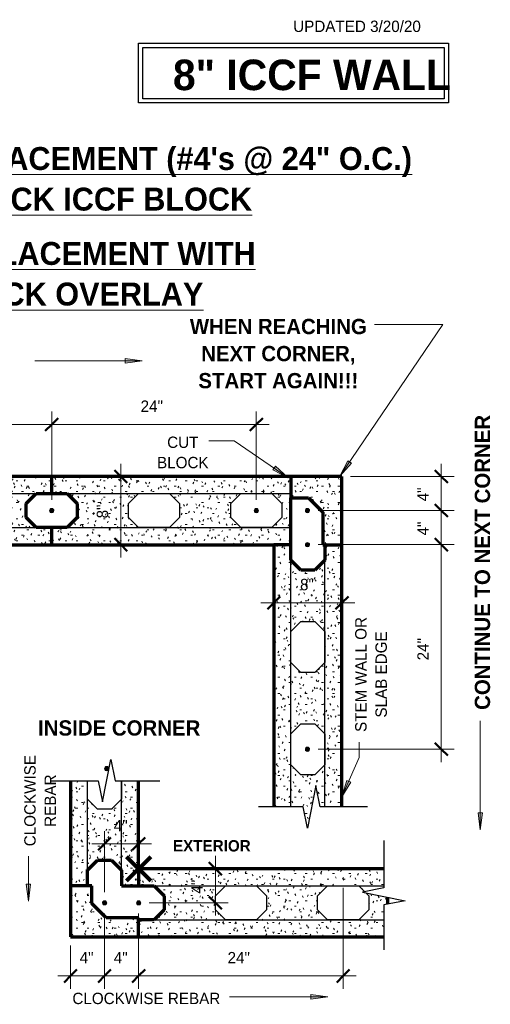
# Model space of a CAD drawing. Header units: inches. Extents: x 298 to 1474, y -40 to 187.
# Tile 2 of 26: x 382 to 437, y 72 to 187. Entities that reach past the tile are written whole.
import ezdxf

# ---------------------------------------------------------------- set-up
doc = ezdxf.new("R2010")
doc.units = ezdxf.units.IN
doc.header["$MEASUREMENT"] = 0
doc.layers.add('A-ANNO-DIMS', color=1, linetype='Continuous')
for name, color, linetype, lineweight in [('A-ANNO-DIMS-16', 1, 'Continuous', 9), ('A-ANNO-TEXT', 2, 'Continuous', 9), ('A-DETL', 5, 'Continuous', 70), ('A-DETL-GENF', 3, 'Continuous', 9), ('A-DETL-HLIN', 3, 'Continuous', 70), ('A-DETL-MLIN', 3, 'Continuous', 30)]:
    doc.layers.add(name, color=color, linetype=linetype, lineweight=lineweight)
doc.dimstyles.new('Linear_-_3_32__SBT_INCH_INCREM', dxfattribs={"dimscale": 12, "dimtxt": 0.125, "dimasz": 0.18, "dimexe": 0.125, "dimexo": 0.005208, "dimgap": 0.083333, "dimtad": 1, "dimtoh": 1, "dimdec": 0, "dimzin": 1, "dimdsep": 46, "dimlunit": 5, "dimtxsty": 'Standard', "dimtsz": 0.088388, "dimcen": 0.09, "dimdle": 0.125, "dimazin": 0, "dimtfac": 1, "dimtdec": 0, "dimtmove": 0, "dimatfit": 3, "dimfxl": 0, "dimtvp": 1, "dimtolj": 1, "dimtzin": 0, "dimarcsym": 0})
pattern_1 = [(0, (0, 0), (2.56, 0.64), [0.211, -1.709, 0.211, -1.709, -10.24]), (0, (0, 0), (2.56, 0.64), [-3.84, 0.211, -3.629, 0.211, -1.709, -4.48]), (0, (0, 0), (2.56, 0.64), [-9.6, 0.211, -1.069, 0.211, -2.989]), (120, (0.96, 0.32), (-1.8342563, 1.897025), [0.211, -1.709, 0.211, -1.709, -10.24]), (120, (0.96, 0.32), (-1.8342563, 1.897025), [-3.84, 0.211, -3.629, 0.211, -1.709, -4.48]), (120, (0.96, 0.32), (-1.8342563, 1.897025), [-9.6, 0.211, -1.069, 0.211, -2.989]), (240, (1.28, 1.6), (-0.7257437, -2.537025), [0.211, -1.709, 0.211, -1.709, -10.24]), (240, (1.28, 1.6), (-0.7257437, -2.537025), [-3.84, 0.211, -3.629, 0.211, -1.709, -4.48]), (240, (1.28, 1.6), (-0.7257437, -2.537025), [-9.6, 0.211, -1.069, 0.211, -2.989])]

# ---------------------------------------------------------------- blocks, each defined once
blk = doc.blocks.new('Reinf Bar Secti__ O_C_ _b_0')
at = {"layer": 'A-DETL-GENF'}
h = blk.add_hatch(color=256, dxfattribs=at)
edge = h.paths.add_edge_path(flags=0)
edge.add_arc((0, 0), 0.25, 180, 360)
edge.add_arc((0, 0), 0.25, 360, 540)
for start, end in [(360, 180), (180, 360)]:
    blk.add_arc((0, 0), 0.25, start, end, dxfattribs=at)
blk = doc.blocks.new('Break Line2 - B__ O_C_ _b_0')
at = {"layer": 'A-DETL-GENF', "lineweight": 30}
for p, q in [((0.5, 2.5), (-0.5, -2.5)), ((1, 0), (0.5, 2.5)), ((-1, 0), (-6.25, 0)), ((-0.5, -2.5), (-1, 0)), ((6.56, 0), (1, 0))]:
    blk.add_line(p, q, dxfattribs=at)
blk = doc.blocks.new('Break Line2 - B__ O_C_ _b_2')
at = {"layer": 'A-DETL-GENF', "lineweight": 30}
for p, q in [((0.5, 2.5), (-0.5, -2.5)), ((1, 0), (0.5, 2.5)), ((-1, 0), (-6.25, 0)), ((-0.5, -2.5), (-1, 0)), ((6.56, 0), (1, 0))]:
    blk.add_line(p, q, dxfattribs=at)
blk = doc.blocks.new('Break Line2 - B__ O_C_ _b_3')
at = {"layer": 'A-DETL-GENF', "lineweight": 30}
for p, q in [((0.5, 2.5), (-0.5, -2.5)), ((1, 0), (0.5, 2.5)), ((-1, 0), (-6.25, 0)), ((-0.5, -2.5), (-1, 0)), ((6.56, 0), (1, 0))]:
    blk.add_line(p, q, dxfattribs=at)
blk = doc.blocks.new('DIMBLOCK4-FDN R__ O_C_ _b_0')
at = {"layer": 'A-ANNO-DIMS-16'}
for p, q in [((361.62, 130.87), (361.62, 141.22)), ((385.62, 130.87), (385.62, 141.22)), ((361.62, 139.72), (387.12, 139.72)), ((361.62, 139.72), (361.62, 130.87)), ((385.62, 139.72), (385.62, 130.87))]:
    blk.add_line(p, q, dxfattribs=at)
at = {"layer": 'A-ANNO-DIMS-16', "lineweight": 50}
for p, q in [((361.62, 139.72), (362.37, 140.47)), ((385.62, 139.72), (386.37, 140.47)), ((361.62, 139.72), (360.87, 138.97)), ((385.62, 139.72), (384.87, 138.97))]:
    blk.add_line(p, q, dxfattribs=at)
at = {"layer": 'A-ANNO-DIMS-16', "color": 0, "insert": (372.05, 142.53), "char_height": 1.3341, "width": 3.7714, "attachment_point": 1, "line_spacing_factor": 1.070803}
blk.add_mtext('\\fStylus BT|b0|i0|c0|p34|;24"', dxfattribs=at)
blk = doc.blocks.new('DIMBLOCK5-FDN R__ O_C_ _b_0')
at = {"layer": 'A-ANNO-DIMS-16'}
for p, q in [((385.62, 130.87), (385.62, 141.22)), ((409.62, 130.87), (409.62, 141.22)), ((385.62, 139.72), (411.12, 139.72)), ((385.62, 139.72), (385.62, 130.87)), ((409.62, 139.72), (409.62, 130.87))]:
    blk.add_line(p, q, dxfattribs=at)
at = {"layer": 'A-ANNO-DIMS-16', "lineweight": 50}
for p, q in [((385.62, 139.72), (386.37, 140.47)), ((409.62, 139.72), (410.37, 140.47)), ((385.62, 139.72), (384.87, 138.97)), ((409.62, 139.72), (408.87, 138.97))]:
    blk.add_line(p, q, dxfattribs=at)
at = {"layer": 'A-ANNO-DIMS-16', "color": 0, "insert": (396.05, 142.53), "char_height": 1.3341, "width": 3.7714, "attachment_point": 1, "line_spacing_factor": 1.070803}
blk.add_mtext('\\fStylus BT|b0|i0|c0|p34|;24"', dxfattribs=at)
blk = doc.blocks.new('DIMBLOCK6-FDN R__ O_C_ _b_0')
at = {"layer": 'A-ANNO-DIMS-16'}
for p, q in [((431.32, 100.12), (431.32, 127.12)), ((416.87, 125.62), (432.82, 125.62)), ((431.32, 125.62), (416.87, 125.62)), ((416.87, 101.62), (432.82, 101.62)), ((431.32, 101.62), (416.87, 101.62))]:
    blk.add_line(p, q, dxfattribs=at)
at = {"layer": 'A-ANNO-DIMS-16', "lineweight": 50}
for p, q in [((431.32, 125.62), (430.57, 126.37)), ((431.32, 125.62), (432.07, 124.87)), ((431.32, 101.62), (430.57, 102.37)), ((431.32, 101.62), (432.07, 100.87))]:
    blk.add_line(p, q, dxfattribs=at)
at = {"layer": 'A-ANNO-DIMS-16', "color": 0, "insert": (428.51, 112.05), "char_height": 1.3341, "width": 3.7714, "attachment_point": 1, "rotation": 90, "line_spacing_factor": 1.070803}
blk.add_mtext('\\fStylus BT|b0|i0|c0|p34|;24"', dxfattribs=at)
blk = doc.blocks.new('DIMBLOCK7-FDN R__ O_C_ _b_0')
at = {"layer": 'A-ANNO-DIMS-16'}
for p, q in [((431.32, 125.62), (431.32, 131.12)), ((416.87, 129.62), (432.82, 129.62)), ((431.32, 129.62), (416.87, 129.62)), ((416.87, 125.62), (432.82, 125.62)), ((431.32, 125.62), (416.87, 125.62))]:
    blk.add_line(p, q, dxfattribs=at)
at = {"layer": 'A-ANNO-DIMS-16', "lineweight": 50}
for p, q in [((431.32, 129.62), (430.57, 130.37)), ((431.32, 129.62), (432.07, 128.87)), ((431.32, 125.62), (430.57, 126.37)), ((431.32, 125.62), (432.07, 124.87))]:
    blk.add_line(p, q, dxfattribs=at)
at = {"layer": 'A-ANNO-DIMS-16', "color": 0, "insert": (428.51, 126.7), "char_height": 1.3341, "width": 2.2, "attachment_point": 1, "rotation": 90, "line_spacing_factor": 1.070803}
blk.add_mtext('\\fStylus BT|b0|i0|c0|p34|;4"', dxfattribs=at)
blk = doc.blocks.new('DIMBLOCK8-FDN R__ O_C_ _b_0')
at = {"layer": 'A-ANNO-DIMS-16', "lineweight": 50}
for p, q in [((431.32, 133.62), (430.57, 134.37)), ((431.32, 133.62), (432.07, 132.87)), ((431.32, 129.62), (430.57, 130.37)), ((431.32, 129.62), (432.07, 128.87))]:
    blk.add_line(p, q, dxfattribs=at)
at = {"layer": 'A-ANNO-DIMS-16'}
for p, q in [((431.32, 129.62), (431.32, 135.12)), ((420.67, 133.62), (432.82, 133.62)), ((431.32, 133.62), (420.67, 133.62)), ((416.87, 129.62), (432.82, 129.62)), ((431.32, 129.62), (416.87, 129.62))]:
    blk.add_line(p, q, dxfattribs=at)
at = {"layer": 'A-ANNO-DIMS-16', "color": 0, "insert": (428.51, 130.7), "char_height": 1.3341, "width": 2.2, "attachment_point": 1, "rotation": 90, "line_spacing_factor": 1.070803}
blk.add_mtext('\\fStylus BT|b0|i0|c0|p34|;4"', dxfattribs=at)
blk = doc.blocks.new('DIMBLOCK10-FDN __ O_C_ _b_0')
at = {"layer": 'A-ANNO-DIMS-16', "lineweight": 50}
for p, q in [((411.67, 118.8), (412.42, 119.55)), ((419.67, 118.8), (420.42, 119.55)), ((411.67, 118.8), (410.92, 118.05)), ((419.67, 118.8), (418.92, 118.05))]:
    blk.add_line(p, q, dxfattribs=at)
at = {"layer": 'A-ANNO-DIMS-16'}
for p, q in [((410.17, 118.8), (421.17, 118.8)), ((411.67, 118.86), (411.67, 117.3)), ((411.67, 118.8), (411.67, 118.86)), ((419.67, 118.86), (419.67, 117.3)), ((419.67, 118.8), (419.67, 118.86))]:
    blk.add_line(p, q, dxfattribs=at)
at = {"layer": 'A-ANNO-DIMS-16', "color": 0, "insert": (414.75, 121.61), "char_height": 1.3341, "width": 2.2, "attachment_point": 1, "line_spacing_factor": 1.070803}
blk.add_mtext('\\fStylus BT|b0|i0|c0|p34|;8"', dxfattribs=at)
blk = doc.blocks.new('DIMBLOCK11-FDN __ O_C_ _b_0')
at = {"layer": 'A-ANNO-DIMS-16'}
for p, q in [((391.82, 82.36), (391.82, 73.53)), ((391.82, 75.03), (391.82, 82.36)), ((387.82, 78.61), (387.82, 73.53)), ((387.82, 75.03), (387.82, 78.61)), ((386.32, 75.03), (393.32, 75.03))]:
    blk.add_line(p, q, dxfattribs=at)
at = {"layer": 'A-ANNO-DIMS-16', "lineweight": 50}
for p, q in [((387.82, 75.03), (388.57, 75.78)), ((391.82, 75.03), (392.57, 75.78)), ((387.82, 75.03), (387.07, 74.28)), ((391.82, 75.03), (391.07, 74.28))]:
    blk.add_line(p, q, dxfattribs=at)
at = {"layer": 'A-ANNO-DIMS-16', "color": 0, "insert": (388.9, 77.84), "char_height": 1.3341, "width": 2.2, "attachment_point": 1, "line_spacing_factor": 1.070803}
blk.add_mtext('\\fStylus BT|b0|i0|c0|p34|;4"', dxfattribs=at)
blk = doc.blocks.new('DIMBLOCK12-FDN __ O_C_ _b_0')
at = {"layer": 'A-ANNO-DIMS-16'}
for p, q in [((391.82, 82.36), (391.82, 73.53)), ((391.82, 75.03), (391.82, 82.36)), ((395.82, 82.36), (395.82, 73.53)), ((395.82, 75.03), (395.82, 82.36)), ((391.82, 75.03), (397.32, 75.03))]:
    blk.add_line(p, q, dxfattribs=at)
at = {"layer": 'A-ANNO-DIMS-16', "lineweight": 50}
for p, q in [((391.82, 75.03), (392.57, 75.78)), ((395.82, 75.03), (396.57, 75.78)), ((391.82, 75.03), (391.07, 74.28)), ((395.82, 75.03), (395.07, 74.28))]:
    blk.add_line(p, q, dxfattribs=at)
at = {"layer": 'A-ANNO-DIMS-16', "color": 0, "insert": (392.9, 77.84), "char_height": 1.3341, "width": 2.2, "attachment_point": 1, "line_spacing_factor": 1.070803}
blk.add_mtext('\\fStylus BT|b0|i0|c0|p34|;4"', dxfattribs=at)
blk = doc.blocks.new('DIMBLOCK13-FDN __ O_C_ _b_0')
at = {"layer": 'A-ANNO-DIMS-16'}
for p, q in [((419.82, 85.36), (419.82, 73.53)), ((419.82, 75.03), (419.82, 85.36)), ((395.82, 82.36), (395.82, 73.53)), ((395.82, 75.03), (395.82, 82.36)), ((395.82, 75.03), (421.32, 75.03))]:
    blk.add_line(p, q, dxfattribs=at)
at = {"layer": 'A-ANNO-DIMS-16', "lineweight": 50}
for p, q in [((395.82, 75.03), (396.57, 75.78)), ((419.82, 75.03), (420.57, 75.78)), ((395.82, 75.03), (395.07, 74.28)), ((419.82, 75.03), (419.07, 74.28))]:
    blk.add_line(p, q, dxfattribs=at)
at = {"layer": 'A-ANNO-DIMS-16', "color": 0, "insert": (406.25, 77.84), "char_height": 1.3341, "width": 3.7714, "attachment_point": 1, "line_spacing_factor": 1.070803}
blk.add_mtext('\\fStylus BT|b0|i0|c0|p34|;24"', dxfattribs=at)
blk = doc.blocks.new('DIMBLOCK14-FDN __ O_C_ _b_0')
at = {"layer": 'A-ANNO-DIMS-16', "lineweight": 50}
for p, q in [((393.72, 133.62), (392.97, 134.37)), ((393.72, 133.62), (394.47, 132.87)), ((393.72, 125.62), (392.97, 126.37)), ((393.72, 125.62), (394.47, 124.87))]:
    blk.add_line(p, q, dxfattribs=at)
at = {"layer": 'A-ANNO-DIMS-16'}
for p, q in [((393.72, 124.12), (393.72, 135.12)), ((393.66, 133.62), (395.22, 133.62)), ((393.72, 133.62), (393.66, 133.62)), ((393.66, 125.62), (395.22, 125.62)), ((393.72, 125.62), (393.66, 125.62))]:
    blk.add_line(p, q, dxfattribs=at)
at = {"layer": 'A-ANNO-DIMS-16', "color": 0, "insert": (390.91, 128.7), "char_height": 1.3341, "width": 2.2, "attachment_point": 1, "rotation": 90, "line_spacing_factor": 1.070803}
blk.add_mtext('\\fStylus BT|b0|i0|c0|p34|;8"', dxfattribs=at)
blk = doc.blocks.new('DIMBLOCK15-FDN __ O_C_ _b_0')
at = {"layer": 'A-ANNO-DIMS-16'}
for p, q in [((391.82, 84.86), (391.82, 92.02)), ((390.32, 90.52), (397.32, 90.52)), ((391.82, 90.52), (391.82, 84.86)), ((395.82, 90.58), (395.82, 89.02)), ((395.82, 90.52), (395.82, 90.58))]:
    blk.add_line(p, q, dxfattribs=at)
at = {"layer": 'A-ANNO-DIMS-16', "lineweight": 50}
for p, q in [((391.82, 90.52), (392.57, 91.27)), ((395.82, 90.52), (396.57, 91.27)), ((391.82, 90.52), (391.07, 89.77)), ((395.82, 90.52), (395.07, 89.77))]:
    blk.add_line(p, q, dxfattribs=at)
at = {"layer": 'A-ANNO-DIMS-16', "color": 0, "insert": (392.9, 93.33), "char_height": 1.3341, "width": 2.2, "attachment_point": 1, "line_spacing_factor": 1.070803}
blk.add_mtext('\\fStylus BT|b0|i0|c0|p34|;4"', dxfattribs=at)
blk = doc.blocks.new('DIMBLOCK16-FDN __ O_C_ _b_0')
at = {"layer": 'A-ANNO-DIMS-16'}
for p, q in [((404.82, 89.11), (404.82, 82.11)), ((404.88, 87.61), (403.32, 87.61)), ((404.82, 87.61), (404.88, 87.61)), ((397.07, 83.61), (406.32, 83.61)), ((404.82, 83.61), (397.07, 83.61))]:
    blk.add_line(p, q, dxfattribs=at)
at = {"layer": 'A-ANNO-DIMS-16', "lineweight": 50}
for p, q in [((404.82, 87.61), (404.07, 88.36)), ((404.82, 87.61), (405.57, 86.86)), ((404.82, 83.61), (404.07, 84.36)), ((404.82, 83.61), (405.57, 82.86))]:
    blk.add_line(p, q, dxfattribs=at)
at = {"layer": 'A-ANNO-DIMS-16', "color": 0, "insert": (402.01, 84.69), "char_height": 1.3341, "width": 2.2, "attachment_point": 1, "rotation": 90, "line_spacing_factor": 1.070803}
blk.add_mtext('\\fStylus BT|b0|i0|c0|p34|;4"', dxfattribs=at)

msp = doc.modelspace()

# ---------------------------------------------------------------- hatches: boundary and pattern name
at = {"layer": 'A-ANNO-TEXT'}
for points in [[(394.24031677, 147.44035583), (394.24031677, 146.91374584), (396.24031677, 147.17705083)], [(420.77247767, 135.16644859), (420.33660343, 135.46196802), (419.43219409, 133.65881155)], [(411.85436215, 134.8152641), (411.55627531, 134.38114163), (413.35406249, 133.46610568)], [(420.70221121, 97.74801665), (420.22085863, 97.96159983), (419.65037226, 96.02669032)], [(436.15979706, 94.18226755), (435.63318707, 94.18226755), (435.89649206, 92.18226755)], [(383.14474254, 85.78561781), (382.61813255, 85.78561781), (382.88143755, 83.78561781)], [(415.99781144, 72.84604793), (415.99781144, 72.31943794), (417.99781144, 72.58274293)]]:
    msp.add_hatch(color=7, dxfattribs=at).paths.add_polyline_path(points, flags=0)
at = {"layer": 'A-DETL-GENF'}
h = msp.add_hatch(dxfattribs=at)
h.set_pattern_fill('FP1_1', style=0, pattern_type=2)
h.set_pattern_definition(pattern_1)
h.paths.add_polyline_path([(385.62117297, 125.61828043), (385.62117297, 127.61828043), (383.79274584, 127.61828043), (382.62117297, 128.7898533), (382.62117297, 130.44670755), (383.79274584, 131.61828043), (385.62117297, 131.61828043), (385.62117297, 133.61828043), (337.62117297, 133.61828043), (337.62117297, 131.61828043), (339.44960009, 131.61828043), (340.62117297, 130.44670755), (340.62117297, 128.7898533), (339.44960009, 127.61828043), (337.62117297, 127.61828043), (337.62117297, 125.61828043)], flags=0)
h.paths.add_polyline_path([(347.79274584, 127.61828043), (346.62117297, 128.7898533), (346.62117297, 130.44670755), (347.79274584, 131.61828043), (351.44960009, 131.61828043), (352.62117297, 130.44670755), (352.62117297, 128.7898533), (351.44960009, 127.61828043)], flags=0)
h.paths.add_polyline_path([(359.79274584, 127.61828043), (358.62117297, 128.7898533), (358.62117297, 130.44670755), (359.79274584, 131.61828043), (363.44960009, 131.61828043), (364.62117297, 130.44670755), (364.62117297, 128.7898533), (363.44960009, 127.61828043)], flags=0)
h.paths.add_polyline_path([(371.79274584, 127.61828043), (370.62117297, 128.7898533), (370.62117297, 130.44670755), (371.79274584, 131.61828043), (375.44960009, 131.61828043), (376.62117297, 130.44670755), (376.62117297, 128.7898533), (375.44960009, 127.61828043)], flags=0)
h = msp.add_hatch(dxfattribs=at)
h.set_pattern_fill('FP1_1', style=0, pattern_type=2)
h.set_pattern_definition(pattern_1)
h.paths.add_polyline_path([(413.66795586, 125.61828043), (413.66795586, 131.11828043), (413.66795586, 133.61828043), (385.62117297, 133.61828043), (385.62117297, 131.61828043), (387.44960009, 131.61828043), (388.62117297, 130.44670755), (388.62117297, 128.7898533), (387.44960009, 127.61828043), (385.62117297, 127.61828043), (385.62117297, 125.61828043), (411.66795586, 125.61828043)], flags=0)
h.paths.add_polyline_path([(395.79274584, 127.61828043), (394.62117297, 128.7898533), (394.62117297, 130.44670755), (395.79274584, 131.61828043), (399.44960009, 131.61828043), (400.62117297, 130.44670755), (400.62117297, 128.7898533), (399.44960009, 127.61828043)], flags=0)
h.paths.add_polyline_path([(407.79274584, 127.61828043), (406.62117297, 128.7898533), (406.62117297, 130.44670755), (407.79274584, 131.61828043), (411.44960009, 131.61828043), (412.62117297, 130.44670755), (412.62117297, 128.7898533), (411.44960009, 127.61828043)], flags=0)
h = msp.add_hatch(dxfattribs=at)
h.set_pattern_fill('FP1_1', style=0, pattern_type=2)
h.set_pattern_definition(pattern_1)
h.paths.add_polyline_path([(419.66795586, 125.61828043), (419.66795586, 133.61828043), (413.66795586, 133.61828043), (413.66795586, 131.11828043), (415.74749742, 131.11828043), (417.41795586, 129.44782199), (417.41795586, 125.61828043)], flags=0)
h = msp.add_hatch(dxfattribs=at)
h.set_pattern_fill('FP1_1', style=0, pattern_type=2)
h.set_pattern_definition(pattern_1)
h.paths.add_polyline_path([(419.66795586, 125.61828043), (417.66795586, 125.61828043), (417.66795586, 123.7898533), (416.49638298, 122.61828043), (414.83952873, 122.61828043), (413.66795586, 123.7898533), (413.66795586, 125.61828043), (411.66795586, 125.61828043), (411.66795586, 94.87025886), (415.12117297, 94.87025886), (415.62117297, 92.37025886), (416.62117297, 97.37025886), (417.12117297, 94.87025886), (419.66795586, 94.87025886)], flags=0)
h.paths.add_polyline_path([(413.66795586, 111.7898533), (413.66795586, 115.44670755), (414.83952873, 116.61828043), (416.49638298, 116.61828043), (417.66795586, 115.44670755), (417.66795586, 111.7898533), (416.49638298, 110.61828043), (414.83952873, 110.61828043)], flags=0)
h.paths.add_polyline_path([(413.66795586, 99.7898533), (413.66795586, 103.44670755), (414.83952873, 104.61828043), (416.49638298, 104.61828043), (417.66795586, 103.44670755), (417.66795586, 99.7898533), (416.49638298, 98.61828043), (414.83952873, 98.61828043)], flags=0)
h = msp.add_hatch(dxfattribs=at)
h.set_pattern_fill('FP1_1', style=0, pattern_type=2)
h.set_pattern_definition(pattern_1)
h.paths.add_polyline_path([(387.81805899, 85.60770007), (389.81805899, 85.60770007), (389.81805899, 87.43612719), (390.98963186, 88.60770007), (392.64648611, 88.60770007), (393.81805899, 87.43612719), (393.81805899, 85.60770007), (395.81805899, 85.60770007), (395.81805899, 91.77191363), (395.81805899, 97.93612719), (393.81805899, 97.93612719), (393.81805899, 95.77927294), (392.64648611, 94.60770007), (390.98963186, 94.60770007), (389.81805899, 95.77927294), (389.81805899, 97.93612719), (387.81805899, 97.93612719)], flags=0)
h = msp.add_hatch(dxfattribs=at)
h.set_pattern_fill('FP1_1', style=0, pattern_type=2)
h.set_pattern_definition(pattern_1)
h.paths.add_polyline_path([(395.81608056, 87.60770007), (395.81608056, 85.60770007), (397.64450768, 85.60770007), (398.81608056, 84.43612719), (398.81608056, 82.77927294), (397.64450768, 81.60770007), (395.81608056, 81.60770007), (395.81805899, 79.60770007), (424.56805899, 79.60770007), (424.56805899, 83.35572163), (425.06608056, 83.45532595), (425.06608056, 84.25611732), (422.47859289, 84.77361485), (422.81608056, 84.43612719), (422.81608056, 82.77927294), (421.64450768, 81.60770007), (417.98765343, 81.60770007), (416.81608056, 82.77927294), (416.81608056, 84.43612719), (417.98765343, 85.60770007), (421.64450768, 85.60770007), (422.34174826, 84.91045949), (424.56805899, 85.35572163), (424.56805899, 87.60770007)], flags=0)
h.paths.add_polyline_path([(405.98765343, 81.60770007), (404.81608056, 82.77927294), (404.81608056, 84.43612719), (405.98765343, 85.60770007), (409.64450768, 85.60770007), (410.81608056, 84.43612719), (410.81608056, 82.77927294), (409.64450768, 81.60770007)], flags=0)
h = msp.add_hatch(dxfattribs=at)
h.set_pattern_fill('FP1_1', style=0, pattern_type=2)
h.set_pattern_definition(pattern_1)
h.paths.add_polyline_path([(395.81805899, 79.60770007), (395.81805899, 81.85770007), (391.98851742, 81.85770007), (390.31805899, 83.5281585), (390.31805899, 85.60770007), (387.81805899, 85.60770007), (387.81805899, 79.60770007)], flags=0)

# ---------------------------------------------------------------- linework, layer by layer
at = {"layer": 'A-ANNO-TEXT', "color": 7}
for p, q in [((419.43219409, 133.65881155), (431.49622936, 151.45257269)), ((428.96353763, 151.45257269), (423.49187874, 151.45257269)), ((431.49622936, 151.45257269), (428.96353763, 151.45257269)), ((396.24031677, 147.17705083), (383.66003028, 147.17705083)), ((394.24031677, 147.44035583), (394.24031677, 146.91374584)), ((396.24031677, 147.17705083), (394.24031677, 147.44035583)), ((394.24031677, 146.91374584), (396.24031677, 147.17705083)), ((407.01736682, 137.81714887), (404.05674362, 137.81714887)), ((413.35406249, 133.46610568), (407.01736682, 137.81714887)), ((420.33660343, 135.46196802), (419.43219409, 133.65881155)), ((419.43219409, 133.65881155), (420.77247767, 135.16644859)), ((420.77247767, 135.16644859), (420.33660343, 135.46196802)), ((411.85436215, 134.8152641), (411.55627531, 134.38114163)), ((411.55627531, 134.38114163), (413.35406249, 133.46610568)), ((413.35406249, 133.46610568), (411.85436215, 134.8152641)), ((435.89649206, 92.18226755), (435.89649206, 104.96076078)), ((421.69574151, 100.63634062), (421.69574151, 102.43883328)), ((419.65037226, 96.02669032), (421.69574151, 100.63634062)), ((420.22085863, 97.96159983), (419.65037226, 96.02669032)), ((419.65037226, 96.02669032), (420.70221121, 97.74801665)), ((420.70221121, 97.74801665), (420.22085863, 97.96159983)), ((436.15979706, 94.18226755), (435.63318707, 94.18226755)), ((435.63318707, 94.18226755), (435.89649206, 92.18226755)), ((435.89649206, 92.18226755), (436.15979706, 94.18226755)), ((382.88143755, 83.78561781), (382.88143755, 89.09331536)), ((383.14474254, 85.78561781), (382.61813255, 85.78561781)), ((382.61813255, 85.78561781), (382.88143755, 83.78561781)), ((382.88143755, 83.78561781), (383.14474254, 85.78561781)), ((415.99781144, 72.84604793), (415.99781144, 72.31943794)), ((417.99781144, 72.58274293), (415.99781144, 72.84604793)), ((411.17885412, 72.58274293), (406.47632205, 72.58274293)), ((417.99781144, 72.58274293), (411.17885412, 72.58274293)), ((415.99781144, 72.31943794), (417.99781144, 72.58274293))]:
    msp.add_line(p, q, dxfattribs=at)
at = {"layer": 'A-DETL', "lineweight": 30}
for p, q in [((395.81805899, 184.42820642), (432.1478663, 184.42820642)), ((395.81805899, 177.42820642), (395.81805899, 184.42820642)), ((396.31805899, 183.92820642), (431.6478663, 183.92820642)), ((396.31805899, 177.92820642), (396.31805899, 183.92820642)), ((431.6478663, 183.92820642), (431.6478663, 177.92820642)), ((432.1478663, 184.42820642), (432.1478663, 177.42820642)), ((431.6478663, 177.92820642), (396.31805899, 177.92820642)), ((432.1478663, 177.42820642), (395.81805899, 177.42820642)), ((394.62117297, 130.44670755), (395.79274584, 131.61828043)), ((395.79274584, 131.61828043), (399.44960009, 131.61828043)), ((399.44960009, 131.61828043), (400.62117297, 130.44670755)), ((406.62117297, 130.44670755), (407.79274584, 131.61828043)), ((407.79274584, 131.61828043), (411.44960009, 131.61828043)), ((411.44960009, 131.61828043), (412.62117297, 130.44670755)), ((394.62117297, 128.7898533), (394.62117297, 130.44670755)), ((400.62117297, 130.44670755), (400.62117297, 128.7898533)), ((406.62117297, 128.7898533), (406.62117297, 130.44670755)), ((412.62117297, 130.44670755), (412.62117297, 128.7898533)), ((395.79274584, 127.61828043), (394.62117297, 128.7898533)), ((400.62117297, 128.7898533), (399.44960009, 127.61828043)), ((407.79274584, 127.61828043), (406.62117297, 128.7898533)), ((412.62117297, 128.7898533), (411.44960009, 127.61828043)), ((399.44960009, 127.61828043), (395.79274584, 127.61828043)), ((411.44960009, 127.61828043), (407.79274584, 127.61828043)), ((413.66795586, 115.44670755), (414.83952873, 116.61828043)), ((414.83952873, 116.61828043), (416.49638298, 116.61828043)), ((416.49638298, 116.61828043), (417.66795586, 115.44670755)), ((413.66795586, 111.7898533), (413.66795586, 115.44670755)), ((417.66795586, 115.44670755), (417.66795586, 111.7898533)), ((414.83952873, 110.61828043), (413.66795586, 111.7898533)), ((417.66795586, 111.7898533), (416.49638298, 110.61828043)), ((416.49638298, 110.61828043), (414.83952873, 110.61828043)), ((413.66795586, 103.44670755), (414.83952873, 104.61828043)), ((414.83952873, 104.61828043), (416.49638298, 104.61828043)), ((416.49638298, 104.61828043), (417.66795586, 103.44670755)), ((413.66795586, 99.7898533), (413.66795586, 103.44670755)), ((417.66795586, 103.44670755), (417.66795586, 99.7898533)), ((414.83952873, 98.61828043), (413.66795586, 99.7898533)), ((417.66795586, 99.7898533), (416.49638298, 98.61828043)), ((416.49638298, 98.61828043), (414.83952873, 98.61828043)), ((389.81805899, 95.77927294), (389.81805899, 97.93612719)), ((393.81805899, 97.93612719), (393.81805899, 95.77927294)), ((390.98963186, 94.60770007), (389.81805899, 95.77927294)), ((393.81805899, 95.77927294), (392.64648611, 94.60770007)), ((392.64648611, 94.60770007), (390.98963186, 94.60770007)), ((404.81608056, 84.43612719), (405.98765343, 85.60770007)), ((405.98765343, 85.60770007), (409.64450768, 85.60770007)), ((409.64450768, 85.60770007), (410.81608056, 84.43612719)), ((416.81608056, 84.43612719), (417.98765343, 85.60770007)), ((417.98765343, 85.60770007), (421.64450768, 85.60770007)), ((421.64450768, 85.60770007), (422.34174826, 84.91045949)), ((404.81608056, 82.77927294), (404.81608056, 84.43612719)), ((410.81608056, 84.43612719), (410.81608056, 82.77927294)), ((416.81608056, 82.77927294), (416.81608056, 84.43612719)), ((422.47859289, 84.77361485), (422.81608056, 84.43612719)), ((422.81608056, 84.43612719), (422.81608056, 82.77927294)), ((405.98765343, 81.60770007), (404.81608056, 82.77927294)), ((410.81608056, 82.77927294), (409.64450768, 81.60770007)), ((417.98765343, 81.60770007), (416.81608056, 82.77927294)), ((422.81608056, 82.77927294), (421.64450768, 81.60770007)), ((409.64450768, 81.60770007), (405.98765343, 81.60770007)), ((421.64450768, 81.60770007), (417.98765343, 81.60770007))]:
    msp.add_line(p, q, dxfattribs=at)
at = {"layer": 'A-DETL'}
for p, q in [((382.62117297, 130.44670755), (383.79274584, 131.61828043)), ((383.79274584, 131.61828043), (385.62117297, 131.61828043)), ((385.62117297, 131.61828043), (387.44960009, 131.61828043)), ((387.44960009, 131.61828043), (388.62117297, 130.44670755)), ((413.66795586, 131.11828043), (415.74749742, 131.11828043)), ((415.74749742, 131.11828043), (417.41795586, 129.44782199)), ((382.62117297, 128.7898533), (382.62117297, 130.44670755)), ((388.62117297, 130.44670755), (388.62117297, 128.7898533)), ((417.41795586, 129.44782199), (417.41795586, 125.61828043)), ((383.79274584, 127.61828043), (382.62117297, 128.7898533)), ((388.62117297, 128.7898533), (387.44960009, 127.61828043)), ((385.62117297, 127.61828043), (383.79274584, 127.61828043)), ((387.44960009, 127.61828043), (385.62117297, 127.61828043)), ((413.66795586, 123.7898533), (413.66795586, 125.61828043)), ((417.66795586, 125.61828043), (417.66795586, 123.7898533)), ((414.83952873, 122.61828043), (413.66795586, 123.7898533)), ((417.66795586, 123.7898533), (416.49638298, 122.61828043)), ((416.49638298, 122.61828043), (414.83952873, 122.61828043)), ((389.81805899, 87.43612719), (390.98963186, 88.60770007)), ((390.98963186, 88.60770007), (392.64648611, 88.60770007)), ((392.64648611, 88.60770007), (393.81805899, 87.43612719)), ((389.81805899, 85.60770007), (389.81805899, 87.43612719)), ((393.81805899, 87.43612719), (393.81805899, 85.60770007)), ((390.31805899, 83.5281585), (390.31805899, 85.60770007)), ((395.81608056, 85.60770007), (397.64450768, 85.60770007)), ((397.64450768, 85.60770007), (398.81608056, 84.43612719)), ((398.81608056, 84.43612719), (398.81608056, 82.77927294)), ((391.98851742, 81.85770007), (390.31805899, 83.5281585)), ((398.81608056, 82.77927294), (397.64450768, 81.60770007)), ((395.81805899, 81.85770007), (391.98851742, 81.85770007)), ((397.64450768, 81.60770007), (395.81805899, 81.60770007))]:
    msp.add_line(p, q, dxfattribs=at)
at = {"layer": 'A-DETL', "lineweight": 90}
for p, q in [((394.40384542, 89.02191363), (395.11095221, 88.31480685)), ((396.52516577, 88.31480685), (397.23227255, 89.02191363)), ((395.81805899, 87.60770007), (395.11095221, 88.31480685)), ((395.81805899, 87.60770007), (396.52516577, 88.31480685)), ((395.11095221, 86.90059328), (394.40384542, 86.1934865)), ((395.81805899, 87.60770007), (395.11095221, 86.90059328)), ((395.81805899, 87.60770007), (396.52516577, 86.90059328)), ((397.23227255, 86.1934865), (396.52516577, 86.90059328))]:
    msp.add_line(p, q, dxfattribs=at)
at = {"layer": 'A-DETL-HLIN'}
for p, q in [((385.62117297, 133.61828043), (337.62117297, 133.61828043)), ((413.66795586, 133.61828043), (385.62117297, 133.61828043)), ((385.62117297, 131.61828043), (385.62117297, 133.61828043)), ((419.66795586, 133.61828043), (413.66795586, 133.61828043)), ((413.66795586, 133.61828043), (413.66795586, 131.11828043)), ((419.66795586, 125.61828043), (419.66795586, 133.61828043)), ((413.66795586, 125.61828043), (413.66795586, 131.11828043)), ((385.62117297, 125.61828043), (385.62117297, 127.61828043)), ((337.62117297, 125.61828043), (385.62117297, 125.61828043)), ((385.62117297, 125.61828043), (411.66795586, 125.61828043)), ((411.66795586, 125.61828043), (411.66795586, 94.87025886)), ((413.66795586, 125.61828043), (411.66795586, 125.61828043)), ((417.41795586, 125.61828043), (419.66795586, 125.61828043)), ((419.66795586, 94.87025886), (419.66795586, 125.61828043)), ((387.81805899, 97.93612719), (387.81805899, 85.60770007)), ((395.81805899, 87.60770007), (395.81805899, 97.93612719)), ((424.56805899, 87.60770007), (395.81608056, 87.60770007)), ((395.81608056, 87.60770007), (395.81608056, 85.60770007)), ((390.31805899, 85.60770007), (387.81805899, 85.60770007)), ((387.81805899, 85.60770007), (387.81805899, 79.60770007)), ((393.81805899, 85.60770007), (395.81608056, 85.60770007)), ((425.06608056, 83.45532595), (425.06608056, 84.25611732)), ((395.81805899, 79.60770007), (395.81805899, 81.85770007)), ((387.81805899, 79.60770007), (395.81805899, 79.60770007)), ((395.81805899, 79.60770007), (424.56805899, 79.60770007))]:
    msp.add_line(p, q, dxfattribs=at)
at = {"layer": 'A-DETL-MLIN'}
for p, q in [((337.62117297, 131.61828043), (385.62117297, 131.61828043)), ((385.62117297, 131.61828043), (413.66795586, 131.61828043)), ((337.62117297, 127.61828043), (385.62117297, 127.61828043)), ((385.62117297, 127.61828043), (413.66795586, 127.61828043)), ((413.66993429, 94.87025886), (413.66993429, 125.61828043)), ((417.66993429, 94.87025886), (417.66993429, 125.61828043)), ((389.82003742, 85.60770007), (389.82003742, 97.93612719)), ((393.81608056, 85.60770007), (393.81608056, 97.93612719)), ((393.81805899, 85.60770007), (424.56805899, 85.60770007)), ((397.64450768, 81.62021017), (424.56805899, 81.62021017))]:
    msp.add_line(p, q, dxfattribs=at)

# ---------------------------------------------------------------- block references
at = {"layer": 'A-DETL-GENF'}
for name, p, rotation in [('Reinf Bar Secti__ O_C_ _b_0', (385.62117297, 129.61828043), 180), ('Reinf Bar Secti__ O_C_ _b_0', (409.62117297, 129.61828043), 180), ('Reinf Bar Secti__ O_C_ _b_0', (415.62117297, 129.61828043), 180), ('Reinf Bar Secti__ O_C_ _b_0', (415.62117297, 125.61828043), 180), ('Reinf Bar Secti__ O_C_ _b_0', (415.62117297, 101.61828043), 180), ('Break Line2 - B__ O_C_ _b_2', (392.06805899, 97.93612719), 180), ('Reinf Bar Secti__ O_C_ _b_0', (392.07003742, 99.35572163), 180), ('Break Line2 - B__ O_C_ _b_3', (424.56805899, 84.35572163), 90.00000000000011), ('Reinf Bar Secti__ O_C_ _b_0', (391.82003742, 83.60572163), 180), ('Reinf Bar Secti__ O_C_ _b_0', (395.82003742, 83.60572163), 180)]:
    msp.add_blockref(name, p, dxfattribs=dict(at, rotation=rotation))
msp.add_blockref('Break Line2 - B__ O_C_ _b_0', (416.12117297, 94.87025886), dxfattribs=at)

# ---------------------------------------------------------------- texts
at = {"layer": 'A-ANNO-TEXT', "color": 7}
for s, insert, char_height, width, attachment_point, line_spacing_factor in [('\\fStylus BT|b0|i0|c0|p34|;UPDATED 3/20/20', (413.94795586, 187.08598442), 1.3341121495, 19.422, 1, 1.070803), ('\\fStylus BT|b1|i0|c0|p34|;8" ICCF WALL', (399.84193196, 182.51508396), 3.5825545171, 37.968, 1, 1.063354), ('\\fStylus BT|b1|i0|c0|p34|;\\LFOUNDATION VERTICAL REINF PLACEMENT (#4\'s @ 24" O.C.)\\l\\P\\L IN FOOTING FOR 8" THICK ICCF BLOCK', (373.9496583, 172.25733464), 2.6869158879, 130.68, 2, 1.063354), ('\\fStylus BT|b1|i0|c0|p34|;\\LTOP VIEW OF REINF PLACEMENT WITH\\l\\P\\L8" CORE ICCF BLOCK OVERLAY', (375.10686601, 161.12093802), 2.6869158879, 81.072, 2, 1.063354), ('\\fStylus BT|b1|i0|c0|p34|;WHEN REACHING\\PNEXT CORNER,\\PSTART AGAIN!!!', (412.20187874, 152.10416741), 1.7912772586, 24.024, 2, 1.063354), ('\\fStylus BT|b0|i0|c0|p34|;CUT\\PBLOCK', (400.99924362, 138.29649911), 1.3341121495, 7.236, 2, 1.070803), ('\\fStylus BT|b1|i0|c0|p34|;INSIDE CORNER', (393.5405915, 105.01349487), 1.7912772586, 22.56, 2, 1.063354), ('\\fStylus BT|b1|i0|c0|p34|;EXTERIOR', (399.84193196, 90.96419272), 1.3341121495, 10.206, 1, 1.070803), ('\\fStylus BT|b0|i0|c0|p34|;CLOCKWISE REBAR', (396.72132205, 73.06209318), 1.3341121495, 20.34, 2, 1.070803)]:
    msp.add_mtext(s, dxfattribs=dict(at, insert=insert, char_height=char_height, width=width, attachment_point=attachment_point, line_spacing_factor=line_spacing_factor))
at = {"layer": 'A-ANNO-TEXT', "color": 7, "rotation": 90}
for s, insert, char_height, width, attachment_point, line_spacing_factor in [('\\fStylus BT|b1|i0|c0|p34|;CONTINUE TO NEXT CORNER', (435.24489734, 106.24076078), 1.7912772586, 40.704, 1, 1.063354), ('\\fStylus BT|b0|i0|c0|p34|;STEM WALL OR\\PSLAB EDGE', (421.21639127, 110.39383328), 1.3341121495, 16.02, 2, 1.070803), ('\\fStylus BT|b0|i0|c0|p34|;CLOCKWISE\\PREBAR', (382.4020873, 95.59331536), 1.3341121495, 12.528, 2, 1.070803)]:
    msp.add_mtext(s, dxfattribs=dict(at, insert=insert, char_height=char_height, width=width, attachment_point=attachment_point, line_spacing_factor=line_spacing_factor))

# ---------------------------------------------------------------- dimensions: what is measured, and where the dimension line sits
at = {"layer": 'A-ANNO-DIMS', "lineweight": 9}
for base, p1, p2, picture, middle in [((385.62117297, 139.72044023), (361.62117297, 129.86828043), (385.62117297, 129.86828043), 'DIMBLOCK4-FDN R__ O_C_ _b_0', (373.62117297, 141.47044023)), ((409.62117297, 139.72044023), (385.62117297, 129.86828043), (409.62117297, 129.86828043), 'DIMBLOCK5-FDN R__ O_C_ _b_0', (397.62117297, 141.47044023)), ((419.66795586, 118.80082392), (411.66795586, 119.86148409), (419.66795586, 119.86148409), 'DIMBLOCK10-FDN __ O_C_ _b_0', (415.66795586, 120.55082392)), ((395.81805899, 90.52311891), (391.82003742, 83.85572163), (395.81805899, 91.58377909), 'DIMBLOCK15-FDN __ O_C_ _b_0', (393.8190482, 92.27311891)), ((419.82003742, 75.02611206), (395.82003742, 83.35572163), (419.82003742, 86.35572163), 'DIMBLOCK13-FDN __ O_C_ _b_0', (407.82003742, 76.77611206)), ((391.82003742, 75.02611206), (387.81805899, 79.60770007), (391.82003742, 83.35572163), 'DIMBLOCK11-FDN __ O_C_ _b_0', (389.8190482, 76.77611206)), ((395.82003742, 75.02611206), (391.82003742, 83.35572163), (395.82003742, 83.35572163), 'DIMBLOCK12-FDN __ O_C_ _b_0', (393.82003742, 76.77611206))]:
    dim = msp.add_linear_dim(base=base, p1=p1, p2=p2, dimstyle='Linear_-_3_32__SBT_INCH_INCREM', dxfattribs=at)
    dim.commit()
    dim.dimension.update_dxf_attribs({"geometry": picture, "text_midpoint": middle})
for base, p1, p2, picture, middle in [((393.72230323, 133.61828043), (392.66164305, 125.61828043), (392.66164305, 133.61828043), 'DIMBLOCK14-FDN __ O_C_ _b_0', (391.97230323, 129.61828043)), ((431.31742218, 133.61828043), (415.87117297, 129.61828043), (419.66795586, 133.61828043), 'DIMBLOCK8-FDN R__ O_C_ _b_0', (429.56742218, 131.61828043)), ((431.31742218, 129.61828043), (415.87117297, 125.61828043), (415.87117297, 129.61828043), 'DIMBLOCK7-FDN R__ O_C_ _b_0', (429.56742218, 127.61828043)), ((431.31742218, 125.61828043), (415.87117297, 101.61828043), (415.87117297, 125.61828043), 'DIMBLOCK6-FDN R__ O_C_ _b_0', (429.56742218, 113.61828043)), ((404.81793938, 83.60572163), (405.87859955, 87.60770007), (396.07003742, 83.60572163), 'DIMBLOCK16-FDN __ O_C_ _b_0', (403.06793938, 85.60671085))]:
    dim = msp.add_linear_dim(base=base, p1=p1, p2=p2, angle=90, dimstyle='Linear_-_3_32__SBT_INCH_INCREM', dxfattribs=at)
    dim.commit()
    dim.dimension.update_dxf_attribs({"geometry": picture, "text_midpoint": middle})

doc.saveas('drawing.dxf')
